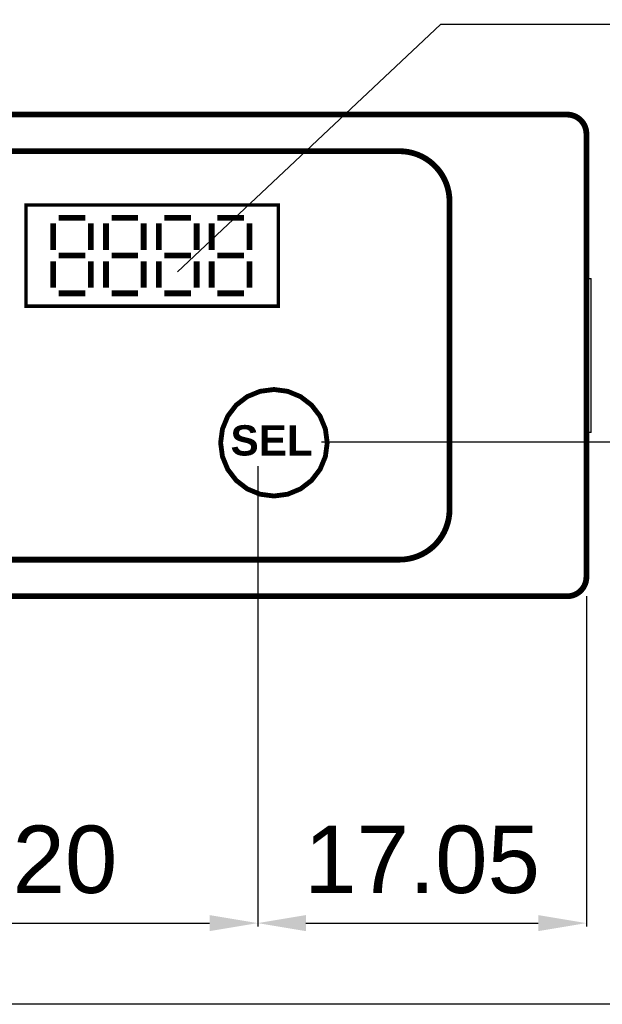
# Model space of a CAD drawing. Extents: x 2205 to 2615, y 964 to 1361.
# Tile 3 of 29: x 2265 to 2296, y 964 to 1015. Entities that reach past the tile are written whole.
import ezdxf

# ---------------------------------------------------------------- set-up
doc = ezdxf.new("R2010")
doc.units = 0
doc.header["$MEASUREMENT"] = 0
doc.linetypes.add('TRATTEGGIATA2', pattern=[0.375, 0.25, -0.125])
doc.layers.get('0').update_dxf_attribs({"linetype": 'CONTINUOUS'})
doc.layers.get('DEFPOINTS').update_dxf_attribs({"linetype": 'CONTINUOUS'})
doc.layers.add('TRATTEGGIO', color=7, linetype='TRATTEGGIATA2')
doc.styles.add('QUOTE', font='ARIAL.TTF', dxfattribs={"height": 3.5})
doc.dimstyles.new('QUOTE', dxfattribs={"dimscale": 0, "dimtxt": 2.5, "dimasz": 2.5, "dimexe": 0.18, "dimexo": 1, "dimgap": 1.5, "dimtad": 1, "dimdec": 1, "dimzin": 0, "dimdsep": 46, "dimtxsty": 'QUOTE', "dimcen": 0.09, "dimadec": 0, "dimazin": 0, "dimtm": -0.1, "dimtfac": 0.5, "dimtdec": 1, "dimtmove": 0, "dimatfit": 0, "dimfxl": 0, "dimtolj": 2, "dimtzin": 0, "dimarcsym": 0})

# ---------------------------------------------------------------- blocks, each defined once
blk = doc.blocks.new('*D13')
at = {"color": 0, "linetype": 'ByBlock', "lineweight": -2}
for p, q in [((2257.822, 991.606), (2257.822, 967.712)), ((2277.822, 991.606), (2277.822, 967.712)), ((2260.322, 967.892), (2275.322, 967.892))]:
    blk.add_line(p, q, dxfattribs=at)
at = {"color": 0, "linetype": 'ByBlock'}
for points in [[(2260.322, 968.309), (2260.322, 967.476), (2257.822, 967.892)], [(2275.322, 968.309), (2275.322, 967.476), (2277.822, 967.892)]]:
    blk.add_solid(points, dxfattribs=at)
at = {"layer": 'DEFPOINTS', "color": 0, "linetype": 'ByBlock'}
for p in [(2257.822, 992.606), (2277.822, 992.606), (2277.822, 967.892)]:
    blk.add_point(p, dxfattribs=at)
at = {"color": 0, "linetype": 'ByBlock', "insert": (2267.822, 971.179), "char_height": 3.5, "attachment_point": 5, "style": 'QUOTE'}
blk.add_mtext('\\A2;20', dxfattribs=at)
blk = doc.blocks.new('*D14')
at = {"color": 0, "linetype": 'ByBlock', "lineweight": -2}
for p, q in [((2277.822, 991.606), (2277.822, 967.712)), ((2294.872, 984.856), (2294.872, 967.712)), ((2280.322, 967.892), (2292.372, 967.892))]:
    blk.add_line(p, q, dxfattribs=at)
at = {"color": 0, "linetype": 'ByBlock'}
for points in [[(2280.322, 968.309), (2280.322, 967.476), (2277.822, 967.892)], [(2292.372, 968.309), (2292.372, 967.476), (2294.872, 967.892)]]:
    blk.add_solid(points, dxfattribs=at)
at = {"layer": 'DEFPOINTS', "color": 0, "linetype": 'ByBlock'}
for p in [(2277.822, 992.606), (2294.872, 985.856), (2294.872, 967.892)]:
    blk.add_point(p, dxfattribs=at)
at = {"color": 0, "linetype": 'ByBlock', "insert": (2286.347, 971.179), "char_height": 3.5, "attachment_point": 5, "style": 'QUOTE'}
blk.add_mtext('\\A2;17.05', dxfattribs=at)

msp = doc.modelspace()

# ---------------------------------------------------------------- linework, layer by layer
at = {"color": 7, "linetype": 'Continuous'}
for p, q in [((2294.872, 1001.356), (2295.122, 1001.356)), ((2295.122, 993.356), (2295.122, 1001.356)), ((2295.122, 993.356), (2294.872, 993.356))]:
    msp.add_line(p, q, dxfattribs=at)
at = {"color": 7, "linetype": 'ByBlock'}
msp.add_lwpolyline([(2305.031, 1014.527), (2287.297, 1014.527), (2273.662, 1001.69)], dxfattribs=at)
at = {"color": 7, "linetype": 'Continuous', "const_width": 0.3}
for points in [[(2248.872, 1009.856), (2290.872, 1009.856)], [(2290.872, 1009.856), (2293.872, 1009.856)], [(2294.872, 1008.856), (2294.872, 985.856)], [(2252.872, 1007.956), (2285.172, 1007.956)], [(2287.772, 1005.356), (2287.772, 989.356)], [(2285.172, 986.756), (2252.872, 986.756)], [(2290.872, 984.856), (2248.872, 984.856)], [(2293.872, 984.856), (2290.872, 984.856)]]:
    msp.add_lwpolyline(points, dxfattribs=at)
for points in [[(2294.872, 1008.856, 0.414214), (2293.872, 1009.856)], [(2287.772, 1005.356, 0.414214), (2285.172, 1007.956)], [(2285.172, 986.756, 0.414214), (2287.772, 989.356)], [(2293.872, 984.856, 0.414214), (2294.872, 985.856)]]:
    msp.add_lwpolyline(points, format="xyb", dxfattribs=at)
at = {"color": 7, "lineweight": 0}
for points in [[(2265.805, 999.911, 0.177, 0.177, 0), (2278.889, 999.911, 0.177, 0.177, 0), (2278.889, 1005.163, 0.177, 0.177, 0), (2265.805, 1005.163, 0.177, 0.177, 0), (2265.805, 999.911, 0.177, 0.177, 0), (2265.805, 999.911, 0.177, 0.177, 0)], [(2265.84, 999.878, 0.0777, 0.0777, 0), (2278.929, 999.878, 0.0777, 0.0777, 0), (2278.929, 1005.167, 0.0777, 0.0777, 0), (2265.84, 1005.167, 0.0777, 0.0777, 0), (2265.84, 999.878, 0.0777, 0.0777, 0), (2265.84, 999.878, 0.0777, 0.0777, 0)], [(2267.209, 1002.827, 0.301, 0.301, 0), (2267.209, 1004.207, 0.301, 0.301, 0)], [(2267.496, 1004.496, 0.301, 0.301, 0), (2268.878, 1004.496, 0.301, 0.301, 0)], [(2269.168, 1002.827, 0.301, 0.301, 0), (2269.168, 1004.207, 0.301, 0.301, 0)], [(2269.95, 1002.827, 0.301, 0.301, 0), (2269.95, 1004.207, 0.301, 0.301, 0)], [(2270.239, 1004.496, 0.301, 0.301, 0), (2271.619, 1004.496, 0.301, 0.301, 0)], [(2271.909, 1002.827, 0.301, 0.301, 0), (2271.909, 1004.207, 0.301, 0.301, 0)], [(2272.693, 1002.827, 0.301, 0.301, 0), (2272.693, 1004.207, 0.301, 0.301, 0)], [(2272.983, 1004.496, 0.301, 0.301, 0), (2274.363, 1004.496, 0.301, 0.301, 0)], [(2274.653, 1002.827, 0.301, 0.301, 0), (2274.653, 1004.207, 0.301, 0.301, 0)], [(2275.437, 1002.827, 0.301, 0.301, 0), (2275.437, 1004.207, 0.301, 0.301, 0)], [(2275.724, 1004.496, 0.301, 0.301, 0), (2277.106, 1004.496, 0.301, 0.301, 0)], [(2277.396, 1002.827, 0.301, 0.301, 0), (2277.396, 1004.207, 0.301, 0.301, 0)], [(2267.496, 1002.537, 0.301, 0.301, 0), (2268.878, 1002.537, 0.301, 0.301, 0)], [(2267.496, 1002.537, 0.301, 0.301, 0), (2268.878, 1002.537, 0.301, 0.301, 0)], [(2270.239, 1002.537, 0.301, 0.301, 0), (2271.619, 1002.537, 0.301, 0.301, 0)], [(2270.239, 1002.537, 0.301, 0.301, 0), (2271.619, 1002.537, 0.301, 0.301, 0)], [(2272.983, 1002.537, 0.301, 0.301, 0), (2274.363, 1002.537, 0.301, 0.301, 0)], [(2272.983, 1002.537, 0.301, 0.301, 0), (2274.363, 1002.537, 0.301, 0.301, 0)], [(2275.724, 1002.537, 0.301, 0.301, 0), (2277.106, 1002.537, 0.301, 0.301, 0)], [(2275.724, 1002.537, 0.301, 0.301, 0), (2277.106, 1002.537, 0.301, 0.301, 0)], [(2267.209, 1000.867, 0.301, 0.301, 0), (2267.209, 1002.247, 0.301, 0.301, 0)], [(2269.168, 1000.867, 0.301, 0.301, 0), (2269.168, 1002.247, 0.301, 0.301, 0)], [(2269.95, 1000.867, 0.301, 0.301, 0), (2269.95, 1002.247, 0.301, 0.301, 0)], [(2271.909, 1000.867, 0.301, 0.301, 0), (2271.909, 1002.247, 0.301, 0.301, 0)], [(2272.693, 1000.867, 0.301, 0.301, 0), (2272.693, 1002.247, 0.301, 0.301, 0)], [(2274.653, 1000.867, 0.301, 0.301, 0), (2274.653, 1002.247, 0.301, 0.301, 0)], [(2275.437, 1000.867, 0.301, 0.301, 0), (2275.437, 1002.247, 0.301, 0.301, 0)], [(2277.396, 1000.867, 0.301, 0.301, 0), (2277.396, 1002.247, 0.301, 0.301, 0)], [(2267.496, 1000.578, 0.301, 0.301, 0), (2268.878, 1000.578, 0.301, 0.301, 0)], [(2270.239, 1000.578, 0.301, 0.301, 0), (2271.619, 1000.578, 0.301, 0.301, 0)], [(2272.983, 1000.578, 0.301, 0.301, 0), (2274.363, 1000.578, 0.301, 0.301, 0)], [(2275.724, 1000.578, 0.301, 0.301, 0), (2277.106, 1000.578, 0.301, 0.301, 0)], [(2281.428, 992.823, 0.252, 0.252, 0), (2281.333, 993.536, 0.252, 0.252, 0), (2281.056, 994.205, 0.252, 0.252, 0), (2280.615, 994.778, 0.252, 0.252, 0), (2280.043, 995.218, 0.252, 0.252, 0), (2279.377, 995.493, 0.252, 0.252, 0), (2278.663, 995.588, 0.252, 0.252, 0), (2277.945, 995.493, 0.252, 0.252, 0), (2277.278, 995.218, 0.252, 0.252, 0), (2276.706, 994.778, 0.252, 0.252, 0), (2276.268, 994.205, 0.252, 0.252, 0), (2275.993, 993.536, 0.252, 0.252, 0), (2275.898, 992.823, 0.252, 0.252, 0), (2275.993, 992.107, 0.252, 0.252, 0), (2276.268, 991.441, 0.252, 0.252, 0), (2276.706, 990.868, 0.252, 0.252, 0), (2277.278, 990.428, 0.252, 0.252, 0), (2277.945, 990.152, 0.252, 0.252, 0), (2278.663, 990.058, 0.252, 0.252, 0), (2279.377, 990.152, 0.252, 0.252, 0), (2280.043, 990.428, 0.252, 0.252, 0), (2280.615, 990.868, 0.252, 0.252, 0), (2281.056, 991.441, 0.252, 0.252, 0), (2281.333, 992.107, 0.252, 0.252, 0), (2281.428, 992.823, 0.252, 0.252, 0), (2281.428, 992.823, 0.252, 0.252, 0)]]:
    msp.add_lwpolyline(points, format="xyseb", dxfattribs=at)
for points in [[(2265.805, 999.911), (2278.889, 999.911), (2278.889, 1005.163), (2265.805, 1005.163), (2265.805, 999.911), (2265.805, 999.911)], [(2265.84, 999.878), (2278.929, 999.878), (2278.929, 1005.167), (2265.84, 1005.167), (2265.84, 999.878), (2265.84, 999.878)], [(2281.428, 992.823), (2281.333, 993.536), (2281.056, 994.205), (2280.615, 994.778), (2280.043, 995.218), (2279.377, 995.493), (2278.663, 995.588), (2277.945, 995.493), (2277.278, 995.218), (2276.706, 994.778), (2276.268, 994.205), (2275.993, 993.536), (2275.898, 992.823), (2275.993, 992.107), (2276.268, 991.441), (2276.706, 990.868), (2277.278, 990.428), (2277.945, 990.152), (2278.663, 990.058), (2279.377, 990.152), (2280.043, 990.428), (2280.615, 990.868), (2281.056, 991.441), (2281.333, 992.107), (2281.428, 992.823), (2281.428, 992.823)]]:
    msp.add_lwpolyline(points, dxfattribs=at)
at = {"layer": 'TRATTEGGIO', "color": 0, "linetype": 'ByBlock'}
msp.add_line((2281.132, 992.866), (2320.092, 992.866), dxfattribs=at)
msp.add_lwpolyline([(2205.289, 1162.316), (2410.317, 1162.316), (2410.317, 963.678), (2205.289, 963.678)], close=True, dxfattribs=at)

# ---------------------------------------------------------------- texts
at = {"layer": 'TRATTEGGIO', "color": 0, "linetype": 'ByBlock', "insert": (2276.411, 993.732), "char_height": 1.57052, "attachment_point": 1, "style": 'QUOTE'}
msp.add_mtext('{\\fArial|b1|i0|c0|p34;SEL}', dxfattribs=at)

# ---------------------------------------------------------------- dimensions: what is measured, and where the dimension line sits
at = {"color": 0, "linetype": 'ByBlock'}
for base, p1, p2, text, picture, middle in [((2277.822, 967.892), (2257.822, 992.606), (2277.822, 992.606), '20', '*D13', (2267.822, 971.179)), ((2294.872, 967.892), (2277.822, 992.606), (2294.872, 985.856), '17.05', '*D14', (2286.347, 971.179))]:
    dim = msp.add_linear_dim(base=base, p1=p1, p2=p2, text=text, dimstyle='QUOTE', override={"dimscale": 1}, dxfattribs=at)
    dim.commit()
    dim.dimension.update_dxf_attribs({"geometry": picture, "text_midpoint": middle})

doc.saveas('drawing.dxf')
